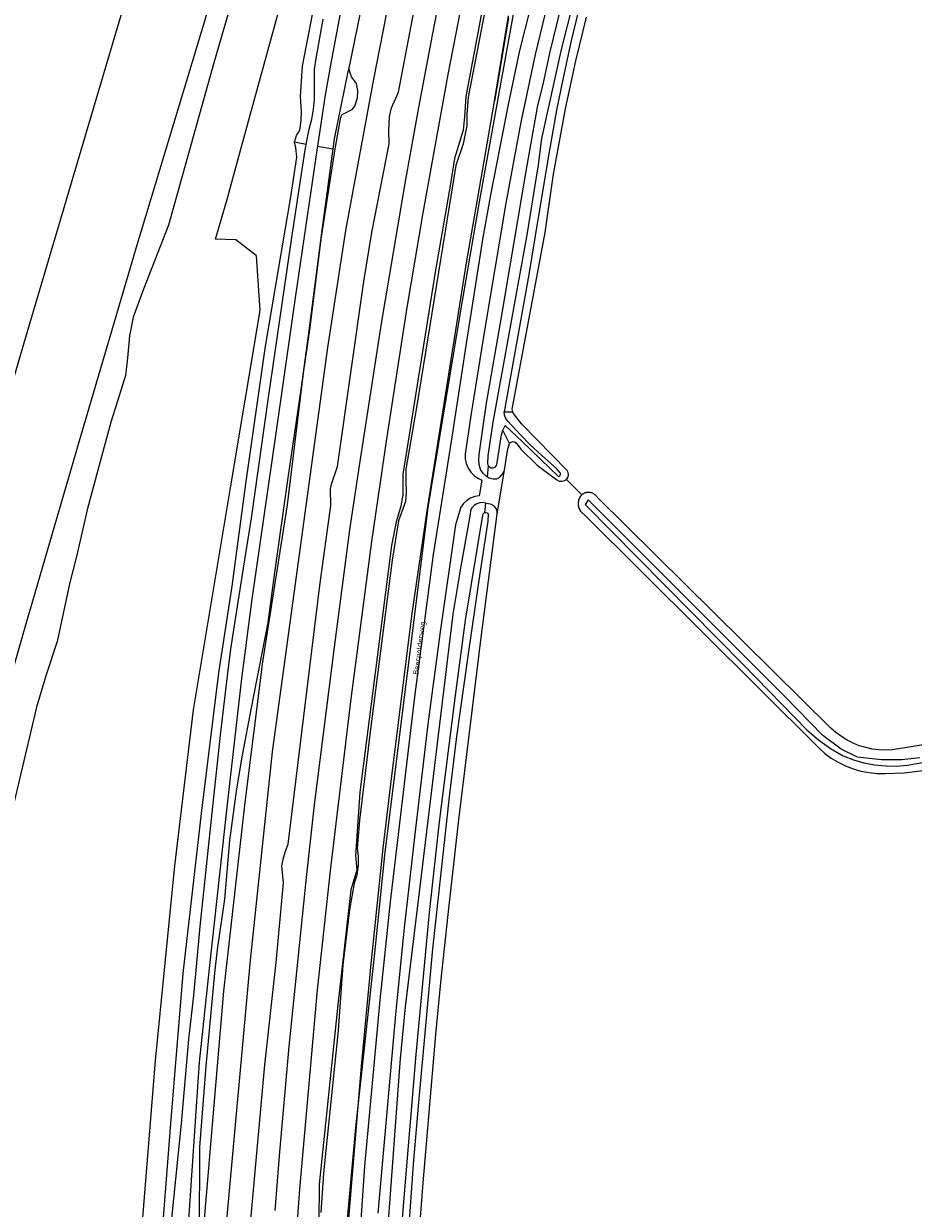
# Model space of a CAD drawing. Header units: metres. Extents: x 102000 to 105000, y 414600 to 420766.
# Tile 61 of 256: x 103058 to 103220, y 416747 to 416963. Entities that reach past the tile are written whole.
import ezdxf

# ---------------------------------------------------------------- set-up
doc = ezdxf.new("R2010")
doc.units = ezdxf.units.M
doc.layers.get('0').update_dxf_attribs({"color": 8})
doc.styles.add('MtXpl_NLCS-ISO', font='NLCS-ISO.ttf')

msp = doc.modelspace()

# ---------------------------------------------------------------- linework, layer by layer
for p, q in [((103084.85, 416996.05), (103070.29, 416947.18)), ((103088.32, 416955.59), (103099.63, 416992.85)), ((103102.99, 416992.19), (103092.26, 416955.58)), ((103128.26, 416987.92), (103121.31, 416952.56)), ((103132.06, 416960.62), (103136.92, 416985.44)), ((103134.92, 416953.42), (103141.18, 416985.45)), ((103117.63, 416977.19), (103113.73, 416956.45)), ((103143.53, 416978.02), (103138.17, 416949.46)), ((103098.1, 416943.21), (103105.89, 416971.51)), ((103142.78, 416971.13), (103138.55, 416949.33)), ((103140.63, 416930.27), (103148.11, 416971.48)), ((103108.38, 416954.96), (103110.63, 416966.55)), ((103116.94, 416954.9), (103119.42, 416966.73)), ((103155.58, 416957.99), (103157.72, 416966.62)), ((103125.89, 416950.2), (103128.74, 416965.15)), ((103147.96, 416957.78), (103149.83, 416965.19)), ((103152.5, 416964.34), (103150.76, 416957.08)), ((103155.46, 416965.73), (103153.38, 416957.34)), ((103158.61, 416964.83), (103157.25, 416959.35)), ((103110.87, 416956.37), (103112.18, 416963.54)), ((103143.34, 416948.58), (103145.92, 416964.12)), ((103145.92, 416963.74), (103143.83, 416951.42)), ((103158.16, 416955.92), (103160.12, 416963.87)), ((103129.59, 416947.46), (103132.06, 416960.62)), ((103145.91, 416947.99), (103147.96, 416957.78)), ((103151.96, 416941.8), (103155.58, 416957.99)), ((103157.25, 416959.35), (103155.83, 416952.84)), ((103110.57, 416954.38), (103110.87, 416956.37)), ((103113.73, 416956.45), (103112.52, 416949.76)), ((103150.76, 416957.08), (103148.16, 416944.77)), ((103153.38, 416957.34), (103152.14, 416951.63)), ((103156.26, 416947.21), (103158.16, 416955.92)), ((103078.33, 416922.4), (103088.32, 416955.59)), ((103092.26, 416955.58), (103084.01, 416926)), ((103108.05, 416949.48), (103108.38, 416954.96)), ((103110.57, 416948.96), (103110.57, 416954.38)), ((103114.22, 416941.74), (103116.73, 416953.91)), ((103116.73, 416953.91), (103116.94, 416954.9)), ((103116.86, 416954.44), (103116.94, 416954.9)), ((103117.34, 416953.01), (103116.86, 416954.44)), ((103121.31, 416952.56), (103116.25, 416925.06)), ((103118.22, 416951.82), (103117.34, 416953.01)), ((103118.51, 416950.47), (103118.22, 416951.82)), ((103130.36, 416928.25), (103134.92, 416953.42)), ((103143.83, 416951.42), (103143.34, 416948.58)), ((103152.14, 416951.63), (103151.2, 416947.79)), ((103155.83, 416952.84), (103154.62, 416946.95)), ((103108.24, 416946.59), (103108.05, 416949.48)), ((103112.52, 416949.76), (103111.12, 416940.38)), ((103117.91, 416947.65), (103118.4, 416949.18)), ((103118.4, 416949.18), (103118.51, 416950.47)), ((103124.59, 416947.35), (103125.89, 416950.2)), ((103138.17, 416949.46), (103137.92, 416945.75)), ((103138.55, 416949.33), (103138.3, 416946.14)), ((103070.29, 416947.18), (103058.09, 416906)), ((103110.11, 416945.3), (103110.42, 416947.12)), ((103110.42, 416947.12), (103110.57, 416948.96)), ((103115.61, 416946.15), (103117.44, 416947.06)), ((103117.44, 416947.06), (103117.91, 416947.65)), ((103124.24, 416945.79), (103124.59, 416947.35)), ((103127.23, 416934.33), (103129.59, 416947.46)), ((103141.64, 416938.67), (103143.34, 416948.58)), ((103142.76, 416931.81), (103145.91, 416947.99)), ((103143.34, 416948.58), (103143.34, 416948.58)), ((103151.2, 416947.79), (103150.26, 416942.71)), ((103154.11, 416935.31), (103156.26, 416947.21)), ((103107.92, 416943.31), (103108.18, 416945.05)), ((103108.18, 416945.05), (103108.24, 416946.59)), ((103109.64, 416943.51), (103110.11, 416945.3)), ((103114.3, 416939.52), (103115.36, 416945.7)), ((103115.36, 416945.7), (103115.61, 416946.15)), ((103124.1, 416943.2), (103124.24, 416945.79)), ((103137.92, 416945.75), (103137.64, 416943.3)), ((103138.3, 416946.14), (103138.34, 416944.14)), ((103154.62, 416946.95), (103153.23, 416939)), ((103094.65, 416930.51), (103098.1, 416943.21)), ((103107.3, 416942.31), (103107.92, 416943.31)), ((103109.1, 416940.7), (103109.64, 416943.51)), ((103124.16, 416940.82), (103124.1, 416943.2)), ((103137.64, 416943.3), (103136.1, 416938.15)), ((103138.34, 416944.14), (103137.63, 416940.82)), ((103148.16, 416944.77), (103145.43, 416930.04)), ((103150.26, 416942.71), (103149.05, 416935.86)), ((103106.94, 416941.13), (103107.3, 416942.31)), ((103109.1, 416940.7), (103106.94, 416941.13)), ((103107.19, 416940.07), (103106.94, 416941.13)), ((103109.04, 416940.36), (103109.1, 416940.7)), ((103113.98, 416939.93), (103114.22, 416941.74)), ((103121.03, 416924.65), (103124.16, 416940.82)), ((103137.63, 416940.82), (103136.31, 416936.89)), ((103151.35, 416936.98), (103151.96, 416941.8)), ((103106.29, 416931.18), (103107.4, 416938.38)), ((103106.49, 416923.78), (103108.92, 416939.73)), ((103111.06, 416940.04), (103107.11, 416913.21)), ((103107.4, 416938.38), (103107.19, 416940.07)), ((103108.92, 416939.73), (103109.04, 416940.36)), ((103111.12, 416940.38), (103111.06, 416940.04)), ((103111.12, 416940.38), (103113.98, 416939.93)), ((103111.81, 416923.48), (103114.3, 416939.52)), ((103112, 416925.07), (103113.98, 416939.93)), ((103138.29, 416919.17), (103141.64, 416938.67)), ((103153.23, 416939), (103151.29, 416927.43)), ((103136.31, 416936.89), (103129.21, 416893.16)), ((103136.1, 416938.15), (103135.37, 416933.53)), ((103149.22, 416923.89), (103151.35, 416936.98)), ((103122.77, 416908.13), (103127.23, 416934.33)), ((103149.05, 416935.86), (103144.57, 416909.26)), ((103152.56, 416924.68), (103154.11, 416935.31)), ((103135.37, 416933.53), (103132.59, 416917.83)), ((103092.56, 416923.44), (103094.65, 416930.51)), ((103101.68, 416904.01), (103106.29, 416931.18)), ((103137.17, 416910.08), (103140.63, 416930.27)), ((103141.31, 416923.77), (103142.76, 416931.81)), ((103145.43, 416930.04), (103141.55, 416906.83)), ((103127.48, 416911.01), (103130.36, 416928.25)), ((103084.01, 416926), (103079.45, 416914.33)), ((103151.29, 416927.43), (103149.59, 416917.04)), ((103096.27, 416923.36), (103092.56, 416923.44)), ((103100.03, 416920.42), (103096.27, 416923.36)), ((103102.14, 416894.2), (103106.49, 416923.78)), ((103109.5, 416905.85), (103112, 416925.07)), ((103109.81, 416907.38), (103111.81, 416923.48)), ((103116.25, 416925.06), (103112.94, 416903.71)), ((103119.6, 416915.78), (103121.03, 416924.65)), ((103138.24, 416904.49), (103141.31, 416923.77)), ((103143.14, 416890.12), (103149.22, 416923.89)), ((103146.6, 416892.5), (103152.56, 416924.68)), ((103068.05, 416887.62), (103078.33, 416922.4)), ((103100.71, 416910.45), (103100.03, 416920.42)), ((103132.92, 416885.47), (103138.29, 416919.17)), ((103132.59, 416917.83), (103126.67, 416880.61)), ((103149.59, 416917.04), (103145.14, 416892.03)), ((103114.77, 416882.07), (103119.6, 416915.78)), ((103079.45, 416914.33), (103077.61, 416909.29)), ((103107.11, 416913.21), (103103.64, 416888.54)), ((103095.27, 416877.81), (103100.71, 416910.45)), ((103123.67, 416886.67), (103127.48, 416911.01)), ((103077.61, 416909.29), (103076.9, 416905.85)), ((103131.31, 416874.62), (103137.17, 416910.08)), ((103144.57, 416909.26), (103141.84, 416893.58)), ((103058.09, 416906), (103042.8, 416853.86)), ((103108.61, 416899.07), (103109.81, 416907.38)), ((103118.82, 416882.61), (103122.77, 416908.13)), ((103141.55, 416906.83), (103139.03, 416891.33)), ((103076.9, 416905.85), (103076.54, 416901.83)), ((103098.08, 416878.92), (103101.68, 416904.01)), ((103108.19, 416896.09), (103109.5, 416905.85)), ((103135.51, 416886.61), (103138.24, 416904.49)), ((103076.54, 416901.83), (103076.18, 416898.65)), ((103112.94, 416903.71), (103102.87, 416830.11)), ((103076.18, 416898.65), (103074.73, 416893.94)), ((103105.66, 416875.12), (103108.61, 416899.07)), ((103105.79, 416880.02), (103108.19, 416896.09)), ((103074.73, 416893.94), (103073.53, 416890.17)), ((103099.12, 416872.66), (103102.14, 416894.2)), ((103129.21, 416893.16), (103127.22, 416881.56)), ((103141.84, 416893.58), (103140.5, 416884.26)), ((103139.03, 416891.33), (103138, 416884.33)), ((103145.14, 416892.03), (103146.68, 416892)), ((103145.21, 416891.4), (103145.14, 416892.03)), ((103145.43, 416890.82), (103145.21, 416891.4)), ((103146.68, 416892), (103146.6, 416892.5)), ((103146.8, 416891.71), (103146.68, 416892)), ((103148.26, 416889.83), (103146.8, 416891.71)), ((103073.53, 416890.17), (103069.26, 416874.42)), ((103142.2, 416884.02), (103143.14, 416890.12)), ((103144.86, 416888.68), (103145.31, 416889.52)), ((103145.31, 416889.52), (103148.39, 416886.65)), ((103145.79, 416890.32), (103145.43, 416890.82)), ((103148.1, 416887.81), (103145.79, 416890.32)), ((103156.6, 416881.37), (103148.26, 416889.83)), ((103058.05, 416853.23), (103068.05, 416887.62)), ((103103.64, 416888.54), (103099.2, 416857.95)), ((103121.03, 416868.45), (103123.67, 416886.67)), ((103132.23, 416866.07), (103135.51, 416886.61)), ((103143.8, 416882.44), (103144.65, 416887.82)), ((103144.65, 416887.82), (103144.86, 416888.68)), ((103146.12, 416886.27), (103144.86, 416888.68)), ((103146.36, 416886.52), (103146.68, 416886.62)), ((103146.68, 416886.62), (103147.01, 416886.58)), ((103149.82, 416886.05), (103148.1, 416887.81)), ((103148.39, 416886.65), (103155.04, 416880.22)), ((103131.09, 416874.03), (103132.92, 416885.47)), ((103145.16, 416881.42), (103145.71, 416884.96)), ((103145.71, 416884.96), (103146.12, 416886.27)), ((103146.12, 416886.27), (103146.36, 416886.52)), ((103147.01, 416886.58), (103147.29, 416886.38)), ((103147.29, 416886.38), (103148.15, 416885.22)), ((103148.15, 416885.22), (103151.15, 416882.32)), ((103151.9, 416884.13), (103149.82, 416886.05)), ((103117.04, 416870.57), (103118.82, 416882.61)), ((103138, 416884.33), (103138.03, 416883.46)), ((103138.03, 416883.46), (103138.21, 416882.61)), ((103138.21, 416882.61), (103138.55, 416881.8)), ((103140.5, 416884.26), (103140.44, 416883.28)), ((103140.44, 416883.28), (103140.52, 416882.51)), ((103140.52, 416882.51), (103140.79, 416881.43)), ((103142.13, 416882.65), (103142.2, 416884.02)), ((103142.21, 416882.29), (103142.13, 416882.65)), ((103142.28, 416882.22), (103142.21, 416882.29)), ((103143.72, 416882.24), (103143.8, 416882.44)), ((103151.15, 416882.32), (103154.71, 416879.63)), ((103154.72, 416881.65), (103151.9, 416884.13)), ((103113.73, 416879.02), (103114.77, 416882.07)), ((103126.67, 416880.61), (103126.7, 416876.85)), ((103127.22, 416881.56), (103127.19, 416879.6)), ((103138.55, 416881.8), (103139.03, 416881.07)), ((103139.03, 416881.07), (103139.64, 416880.44)), ((103139.64, 416880.44), (103140.35, 416879.93)), ((103140.79, 416881.43), (103141.22, 416880.85)), ((103141.22, 416880.85), (103141.76, 416880.38)), ((103141.76, 416880.38), (103142.11, 416880.2)), ((103142.11, 416880.2), (103142.28, 416882.22)), ((103142.11, 416880.2), (103142.4, 416880.04)), ((103142.28, 416882.22), (103142.44, 416882.01)), ((103142.44, 416882.01), (103142.77, 416881.84)), ((103142.77, 416881.84), (103143.13, 416881.83)), ((103143.13, 416881.83), (103143.47, 416881.97)), ((103143.47, 416881.97), (103143.72, 416882.24)), ((103143.79, 416879.82), (103144.33, 416880.14)), ((103143.86, 416873.44), (103145.16, 416881.42)), ((103144.33, 416880.14), (103144.76, 416880.6)), ((103144.76, 416880.6), (103145.07, 416881.15)), ((103145.07, 416881.15), (103145.16, 416881.42)), ((103155.28, 416880.99), (103154.72, 416881.65)), ((103155.04, 416880.22), (103155.27, 416880.36)), ((103155.27, 416880.36), (103155.39, 416880.61)), ((103155.35, 416880.88), (103155.28, 416880.99)), ((103155.39, 416880.61), (103155.35, 416880.88)), ((103156.79, 416880.96), (103156.6, 416881.37)), ((103156.7, 416880.07), (103156.83, 416880.51)), ((103156.83, 416880.51), (103156.79, 416880.96)), ((103095.63, 416860.3), (103098.08, 416878.92)), ((103103.35, 416862.76), (103105.79, 416880.02)), ((103113.52, 416878.03), (103113.73, 416879.02)), ((103113.58, 416874.97), (103113.52, 416878.03)), ((103127.19, 416879.6), (103127.29, 416877.22)), ((103140.35, 416879.93), (103141.05, 416879.59)), ((103141.05, 416879.59), (103140.57, 416876.73)), ((103142.4, 416880.04), (103143.1, 416879.85)), ((103143.1, 416879.85), (103143.79, 416879.82)), ((103154.71, 416879.63), (103155.15, 416879.43)), ((103155.15, 416879.43), (103155.63, 416879.39)), ((103155.63, 416879.39), (103156.1, 416879.5)), ((103156.1, 416879.5), (103156.44, 416879.71)), ((103156.44, 416879.71), (103156.7, 416880.07)), ((103156.44, 416879.71), (103159.28, 416876.93)), ((103088.58, 416837.78), (103095.27, 416877.81)), ((103126.7, 416876.85), (103126.25, 416874.61)), ((103127.29, 416877.22), (103127.14, 416875.73)), ((103138.32, 416875.9), (103137.73, 416875.35)), ((103139.01, 416876.33), (103138.32, 416875.9)), ((103139.77, 416876.61), (103139.01, 416876.33)), ((103140.57, 416876.73), (103139.77, 416876.61)), ((103158.68, 416875.97), (103158.63, 416875.78)), ((103158.74, 416876.15), (103158.68, 416875.97)), ((103158.82, 416876.32), (103158.74, 416876.15)), ((103158.92, 416876.49), (103158.82, 416876.32)), ((103159.03, 416876.65), (103158.92, 416876.49)), ((103159.15, 416876.79), (103159.03, 416876.65)), ((103159.28, 416876.93), (103159.15, 416876.79)), ((103159.41, 416877.03), (103159.28, 416876.93)), ((103159.54, 416877.11), (103159.41, 416877.03)), ((103159.68, 416877.19), (103159.54, 416877.11)), ((103159.82, 416877.25), (103159.68, 416877.19)), ((103159.97, 416877.3), (103159.82, 416877.25)), ((103160.42, 416875.98), (103159.87, 416875.17)), ((103160.13, 416877.33), (103159.97, 416877.3)), ((103160.29, 416877.35), (103160.13, 416877.33)), ((103160.45, 416877.36), (103160.29, 416877.35)), ((103182.9, 416853.5), (103160.42, 416875.98)), ((103160.61, 416877.35), (103160.45, 416877.36)), ((103160.77, 416877.33), (103160.61, 416877.35)), ((103160.92, 416877.3), (103160.77, 416877.33)), ((103161.08, 416877.25), (103160.92, 416877.3)), ((103161.23, 416877.19), (103161.08, 416877.25)), ((103161.37, 416877.12), (103161.23, 416877.19)), ((103161.51, 416877.04), (103161.37, 416877.12)), ((103161.64, 416876.94), (103161.51, 416877.04)), ((103161.76, 416876.84), (103161.64, 416876.94)), ((103161.87, 416876.72), (103161.76, 416876.84)), ((103161.98, 416876.6), (103161.87, 416876.72)), ((103162.06, 416876.47), (103161.98, 416876.6)), ((103204.6, 416834.42), (103162.06, 416876.47)), ((103069.26, 416874.42), (103067.3, 416865.7)), ((103101.16, 416846.5), (103105.66, 416875.12)), ((103111.54, 416860.4), (103113.58, 416874.97)), ((103123.38, 416811.34), (103131.31, 416874.62)), ((103126.25, 416874.61), (103125.47, 416872.01)), ((103127.14, 416875.73), (103125.9, 416872.2)), ((103128.39, 416855.34), (103131.09, 416874.03)), ((103137.14, 416874.48), (103136.23, 416871.45)), ((103137.25, 416874.7), (103137.14, 416874.48)), ((103137.73, 416875.35), (103137.25, 416874.7)), ((103139.01, 416874.01), (103138.92, 416873.37)), ((103139.26, 416874.54), (103139.01, 416874.01)), ((103139.65, 416874.98), (103139.26, 416874.54)), ((103140.13, 416875.3), (103139.65, 416874.98)), ((103140.69, 416875.48), (103140.13, 416875.3)), ((103141.28, 416875.51), (103140.69, 416875.48)), ((103141.71, 416875.41), (103141.28, 416875.51)), ((103141.28, 416873.47), (103141.49, 416873.66)), ((103141.49, 416873.66), (103141.56, 416873.68)), ((103141.71, 416875.41), (103141.56, 416873.68)), ((103141.56, 416873.68), (103141.78, 416873.72)), ((103142.79, 416875.15), (103141.71, 416875.41)), ((103141.78, 416873.72), (103142.04, 416873.62)), ((103143.33, 416874.82), (103142.79, 416875.15)), ((103143.65, 416874.43), (103143.33, 416874.82)), ((103143.83, 416873.95), (103143.65, 416874.43)), ((103143.86, 416873.44), (103143.83, 416873.95)), ((103158.58, 416875.4), (103158.57, 416875.21)), ((103158.57, 416875.21), (103158.59, 416875.02)), ((103158.59, 416875.59), (103158.58, 416875.4)), ((103158.63, 416875.78), (103158.59, 416875.59)), ((103158.59, 416875.02), (103158.62, 416874.83)), ((103158.62, 416874.83), (103158.67, 416874.64)), ((103158.67, 416874.64), (103158.73, 416874.46)), ((103158.73, 416874.46), (103158.81, 416874.28)), ((103158.81, 416874.28), (103158.91, 416874.11)), ((103158.91, 416874.11), (103159.01, 416873.96)), ((103159.01, 416873.96), (103159.13, 416873.81)), ((103159.13, 416873.81), (103159.27, 416873.67)), ((103159.27, 416873.67), (103159.41, 416873.54)), ((103159.87, 416875.17), (103188.66, 416845.99)), ((103097.85, 416864.74), (103099.12, 416872.66)), ((103125.47, 416872.01), (103124.64, 416867.7)), ((103125.9, 416872.2), (103124.76, 416865.03)), ((103138.92, 416873.37), (103137.22, 416863.94)), ((103138.08, 416854.11), (103141.21, 416873.24)), ((103142.13, 416872.11), (103140.52, 416861.37)), ((103140.93, 416850.95), (103143.86, 416873.44)), ((103141.21, 416873.24), (103141.28, 416873.47)), ((103142.04, 416873.62), (103142.22, 416873.39)), ((103142.22, 416873.39), (103142.13, 416872.11)), ((103159.41, 416873.54), (103159.57, 416873.43)), ((103159.57, 416873.43), (103202.37, 416830.83)), ((103114.22, 416849.17), (103117.04, 416870.57)), ((103136.23, 416871.45), (103133.46, 416851.96)), ((103117.24, 416839.76), (103121.03, 416868.45)), ((103124.64, 416867.7), (103118.84, 416822.8)), ((103067.3, 416865.7), (103066.01, 416860.71)), ((103124.76, 416865.03), (103120.81, 416834.26)), ((103128.87, 416840.12), (103132.23, 416866.07)), ((103095.45, 416849.27), (103097.85, 416864.74)), ((103137.22, 416863.94), (103135.77, 416855.22)), ((103066.01, 416860.71), (103063.75, 416850.23)), ((103102.13, 416853.65), (103103.35, 416862.76)), ((103140.52, 416861.37), (103138.45, 416847.14)), ((103093.15, 416844.54), (103095.63, 416860.3)), ((103105.78, 416813.3), (103111.54, 416860.4)), ((103099.2, 416857.95), (103097.28, 416843.46)), ((103124.66, 416825.76), (103128.39, 416855.34)), ((103135.77, 416855.22), (103129.29, 416801.59)), ((103046.9, 416814.42), (103058.05, 416853.23)), ((103099.11, 416838.15), (103102.13, 416853.65)), ((103136.23, 416840.39), (103138.08, 416854.11)), ((103196.23, 416840.23), (103182.9, 416853.5)), ((103063.75, 416850.23), (103061.71, 416843.96)), ((103133.46, 416851.96), (103131.21, 416835.17)), ((103136.78, 416817.26), (103140.93, 416850.95)), ((103094.9, 416844.98), (103095.45, 416849.27)), ((103110.62, 416820.51), (103114.22, 416849.17)), ((103097.91, 416820.4), (103101.16, 416846.5)), ((103138.45, 416847.14), (103136.47, 416832.92)), ((103188.66, 416845.99), (103200.3, 416834.09)), ((103061.71, 416843.96), (103059.99, 416838.24)), ((103090.04, 416818.93), (103093.15, 416844.54)), ((103093.5, 416833.17), (103094.9, 416844.98)), ((103097.28, 416843.46), (103094.68, 416820.6)), ((103113.54, 416809.01), (103117.24, 416839.76)), ((103124.41, 416802.8), (103128.87, 416840.12)), ((103133.33, 416817.36), (103136.23, 416840.39)), ((103203.15, 416833.12), (103196.23, 416840.23)), ((103269.6, 416839.25), (103215.79, 416830.48)), ((103059.99, 416838.24), (103055.88, 416820.77)), ((103085.15, 416809.35), (103088.58, 416837.78)), ((103097.47, 416829.55), (103099.11, 416838.15)), ((103131.21, 416835.17), (103128.86, 416815.14)), ((103218.49, 416827.69), (103269.01, 416836.78)), ((103092.09, 416820.16), (103093.5, 416833.17)), ((103120.81, 416834.26), (103118.76, 416817.7)), ((103136.47, 416832.92), (103135.13, 416821.91)), ((103200.3, 416834.09), (103202.34, 416832.32)), ((103206.45, 416830.59), (103203.15, 416833.12)), ((103205.51, 416833.62), (103204.6, 416834.42)), ((103206.5, 416832.89), (103205.51, 416833.62)), ((103207.54, 416832.26), (103206.5, 416832.89)), ((103202.34, 416832.32), (103204.53, 416830.75)), ((103202.37, 416830.83), (103203.48, 416829.85)), ((103204.53, 416830.75), (103206.85, 416829.38)), ((103209.43, 416829.17), (103206.45, 416830.59)), ((103208.63, 416831.71), (103207.54, 416832.26)), ((103209.77, 416831.25), (103208.63, 416831.71)), ((103210.94, 416830.9), (103209.77, 416831.25)), ((103212.13, 416830.64), (103210.94, 416830.9)), ((103213.34, 416830.48), (103212.13, 416830.64)), ((103096.47, 416823.42), (103097.47, 416829.55)), ((103102.87, 416830.11), (103098.89, 416792.19)), ((103203.48, 416829.85), (103204.67, 416828.98)), ((103204.67, 416828.98), (103205.93, 416828.22)), ((103206.85, 416829.38), (103208.7, 416828.66)), ((103208.7, 416828.66), (103210.61, 416828.12)), ((103213.82, 416828.65), (103209.43, 416829.17)), ((103214.56, 416830.43), (103213.34, 416830.48)), ((103217.51, 416828.65), (103213.82, 416828.65)), ((103215.79, 416830.48), (103214.56, 416830.43)), ((103220.81, 416829.04), (103217.51, 416828.65)), ((103205.93, 416828.22), (103207.26, 416827.57)), ((103207.26, 416827.57), (103208.63, 416827.03)), ((103208.63, 416827.03), (103210.05, 416826.63)), ((103210.05, 416826.63), (103211.5, 416826.34)), ((103210.61, 416828.12), (103212.56, 416827.75)), ((103211.5, 416826.34), (103212.97, 416826.19)), ((103212.56, 416827.75), (103214.53, 416827.55)), ((103214.45, 416826.16), (103217.91, 416826.33)), ((103214.53, 416827.55), (103216.51, 416827.53)), ((103216.51, 416827.53), (103218.49, 416827.69)), ((103217.91, 416826.33), (103221.35, 416826.75)), ((103123.07, 416812.57), (103124.66, 416825.76)), ((103212.97, 416826.19), (103214.45, 416826.16)), ((103095.19, 416813.96), (103096.47, 416823.42)), ((103118.84, 416822.8), (103118.03, 416811.18)), ((103135.13, 416821.91), (103132.1, 416794.26)), ((103089.79, 416798.32), (103092.09, 416820.16)), ((103094.68, 416820.6), (103091.4, 416790.69)), ((103094.08, 416786.54), (103097.91, 416820.4)), ((103109.11, 416807.27), (103110.62, 416820.51)), ((103086.69, 416789.76), (103090.04, 416818.93)), ((103118.76, 416817.7), (103118.36, 416812.5)), ((103131.55, 416800.87), (103133.33, 416817.36)), ((103134.91, 416800.53), (103136.78, 416817.26)), ((103094.27, 416803.3), (103095.19, 416813.96)), ((103105.36, 416812.21), (103105.78, 416813.3)), ((103128.86, 416815.14), (103126.93, 416798.09)), ((103104.96, 416810.81), (103105.36, 416812.21)), ((103118.03, 416811.18), (103118.3, 416808.63)), ((103118.36, 416812.5), (103118.57, 416811.12)), ((103118.57, 416811.12), (103118.55, 416809.53)), ((103120.9, 416791.53), (103123.07, 416812.57)), ((103121.6, 416793.48), (103123.38, 416811.34)), ((103081.66, 416773.93), (103085.15, 416809.35)), ((103104.67, 416809.4), (103104.96, 416810.81)), ((103104.94, 416806.25), (103104.67, 416809.4)), ((103111.13, 416786.79), (103113.54, 416809.01)), ((103118.55, 416809.53), (103118.29, 416807.67)), ((103106.01, 416776.46), (103109.11, 416807.27)), ((103118.3, 416808.63), (103117.18, 416805.01)), ((103118.29, 416807.67), (103117.8, 416806.21)), ((103103.6, 416791.75), (103104.94, 416806.25)), ((103117.18, 416805.01), (103114.86, 416784.07)), ((103117.8, 416806.21), (103116.97, 416801.34)), ((103092.93, 416794.14), (103094.27, 416803.3)), ((103122.57, 416784.91), (103124.41, 416802.8)), ((103116.97, 416801.34), (103115.75, 416791.33)), ((103129.29, 416801.59), (103127.09, 416783.68)), ((103129.09, 416775.03), (103131.55, 416800.87)), ((103133.56, 416788.12), (103134.91, 416800.53)), ((103088.62, 416785.79), (103089.79, 416798.32)), ((103126.93, 416798.09), (103125.42, 416783)), ((103092.44, 416789.85), (103092.93, 416794.14)), ((103132.1, 416794.26), (103130.71, 416779.58)), ((103098.89, 416792.19), (103093.75, 416735.76)), ((103101.55, 416773.17), (103103.6, 416791.75)), ((103118.14, 416761.72), (103121.6, 416793.48)), ((103084.42, 416762.48), (103086.69, 416789.76)), ((103091.4, 416790.69), (103089.62, 416773.63)), ((103090.9, 416772.89), (103092.44, 416789.85)), ((103115.75, 416791.33), (103114.89, 416779.41)), ((103119.17, 416772.9), (103120.9, 416791.53)), ((103132.7, 416778.68), (103133.56, 416788.12)), ((103087.73, 416777.81), (103088.62, 416785.79)), ((103089.66, 416734.56), (103094.08, 416786.54)), ((103107.9, 416750.54), (103111.13, 416786.79)), ((103114.86, 416784.07), (103111.44, 416751.37)), ((103119.74, 416754.7), (103122.57, 416784.91)), ((103127.09, 416783.68), (103126.2, 416774.27)), ((103125.42, 416783), (103122.15, 416746.15)), ((103114.89, 416779.41), (103112.25, 416753.43)), ((103130.71, 416779.58), (103129.45, 416765.62)), ((103086.37, 416762.48), (103087.73, 416777.81)), ((103130.38, 416751.69), (103132.7, 416778.68)), ((103104.31, 416757.29), (103106.01, 416776.46)), ((103126.96, 416749.65), (103129.09, 416775.03)), ((103079.24, 416743.75), (103081.66, 416773.93)), ((103089.62, 416773.63), (103086.87, 416733.85)), ((103089.75, 416758.15), (103090.9, 416772.89)), ((103098.92, 416744.33), (103101.55, 416773.17)), ((103118.34, 416763.37), (103119.17, 416772.9)), ((103126.2, 416774.27), (103122.35, 416722.19)), ((103129.45, 416765.62), (103128.55, 416755.06)), ((103082.01, 416731.33), (103084.42, 416762.48)), ((103083.4, 416732.97), (103086.37, 416762.48)), ((103116.3, 416738.85), (103118.34, 416763.37)), ((103116.57, 416744.36), (103118.14, 416761.72)), ((103089.66, 416734.56), (103089.75, 416758.15)), ((103103.43, 416746.63), (103104.31, 416757.29)), ((103128.55, 416755.06), (103126.19, 416722.08)), ((103112.25, 416753.43), (103111.77, 416746.27)), ((103117.53, 416720.97), (103119.74, 416754.7)), ((103111.44, 416751.37), (103111.36, 416744.56)), ((103128.52, 416727.84), (103130.38, 416751.69)), ((103105.54, 416718.09), (103107.9, 416750.54)), ((103124.41, 416718.8), (103126.96, 416749.65))]:
    msp.add_line(p, q)

# ---------------------------------------------------------------- texts
at = {"style": 'MtXpl_NLCS-ISO'}
msp.add_text('Beerpolderweg', height=1, rotation=82.6476, dxfattribs=at).set_placement((103129.49, 416844.11))

doc.saveas('drawing.dxf')
